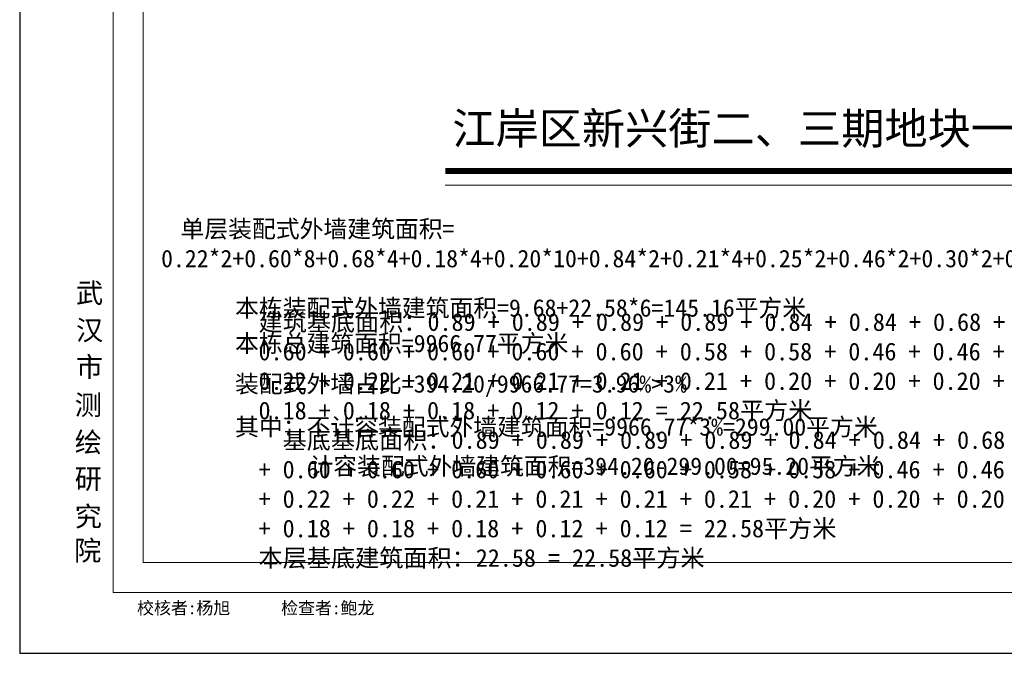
# Model space of a CAD drawing. Header units: millimetres. Extents: x 296296 to 297283, y 219875 to 220035.
# Tile 216 of 256: x 297146 to 297188, y 219973 to 220000. Entities that reach past the tile are written whole.
import ezdxf

# ---------------------------------------------------------------- set-up
doc = ezdxf.new("R2010")
doc.units = ezdxf.units.MM
doc.layers.add('$计算结果', color=7, linetype='Continuous')
doc.layers.add('PUB_TEXT', color=7, linetype='Continuous')
for name, color, linetype, lineweight in [('243100', 255, 'Continuous', 9), ('A21400', 255, 'Continuous', 9), ('A67000', 255, 'Continuous', 9), ('图廓', 255, 'Continuous', 9)]:
    doc.layers.add(name, color=color, linetype=linetype, lineweight=lineweight)
doc.layers.add('打印图框', color=252, linetype='Continuous', plot=False)
doc.styles.add('dw', font='simhei.ttf')
doc.styles.add('style1', font='simhei.ttf', dxfattribs={"width": 0.75})
doc.styles.add('黑体', font='simhei.ttf', dxfattribs={"width": 0.7})

msp = doc.modelspace()

# ---------------------------------------------------------------- linework, layer by layer
at = {"layer": '243100', "color": 7, "const_width": 0.252, "elevation": 0}
msp.add_lwpolyline([(297164.192, 219993.675), (297211.146, 219993.675)], dxfattribs=at)
at = {"layer": '243100', "color": 7, "elevation": 0}
msp.add_lwpolyline([(297164.192, 219993.06), (297211.146, 219993.06)], dxfattribs=at)
at = {"layer": 'A21400', "color": 7}
for p, q in [((297149.938, 219975.57), (297149.938, 220030.503)), ((297151.221, 219976.853), (297151.221, 220029.221)), ((297223.895, 219976.853), (297151.221, 219976.853)), ((297225.177, 219975.57), (297149.938, 219975.57))]:
    msp.add_line(p, q, dxfattribs=at)
at = {"layer": '打印图框', "color": 6, "ltscale": 0.5}
msp.add_lwpolyline([(297145.917, 219972.953), (297227.983, 219972.953), (297227.983, 220033.743), (297145.917, 220033.743)], close=True, dxfattribs=at)

# ---------------------------------------------------------------- texts
at = {"layer": '$计算结果', "insert": (297156.175, 219982.072), "char_height": 0.759873, "width": 61.54974, "attachment_point": 4, "style": 'dw'}
msp.add_mtext('建筑基底面积：0.89 + 0.89 + 0.89 + 0.89 + 0.84 + 0.84 + 0.68 + 0.68 + 0.68 + 0.68 + 0.64 + 0.64 + 0.60 + 0.60 + 0.60 + 0.60 + 0.60 + 0.60 + 0.60 + 0.60 + 0.58 + 0.58 + 0.46 + 0.46 + 0.30 + 0.30 + 0.28 + 0.28 + 0.28 + 0.28 + 0.25 + 0.25 + 0.22 + 0.22 + 0.21 + 0.21 + 0.21 + 0.21 + 0.20 + 0.20 + 0.20 + 0.20 + 0.20 + 0.20 + 0.20 + 0.20 + 0.20 + 0.20 + 0.18 + 0.18 + 0.18 + 0.18 + 0.12 + 0.12 = 22.58平方米\\P  基底基底面积：0.89 + 0.89 + 0.89 + 0.89 + 0.84 + 0.84 + 0.68 + 0.68 + 0.68 + 0.68 + 0.64 + 0.64 + 0.60 + 0.60 + 0.60 + 0.60 + 0.60 + 0.60 + 0.60 + 0.60 + 0.58 + 0.58 + 0.46 + 0.46 + 0.30 + 0.30 + 0.28 + 0.28 + 0.28 + 0.28 + 0.25 + 0.25 + 0.22 + 0.22 + 0.21 + 0.21 + 0.21 + 0.21 + 0.20 + 0.20 + 0.20 + 0.20 + 0.20 + 0.20 + 0.20 + 0.20 + 0.20 + 0.20 + 0.18 + 0.18 + 0.18 + 0.18 + 0.12 + 0.12 = 22.58平方米\\P本层基底建筑面积：22.58 = 22.58平方米', dxfattribs=at)
at = {"layer": 'A67000', "color": 7, "style": 'dw'}
msp.add_text('江岸区新兴街二、三期地块一期13楼2-7层装配式外墙', height=1.3608, dxfattribs=at).set_placement((297164.494, 219994.821))
at = {"layer": 'PUB_TEXT', "color": 7, "style": '黑体'}
for s, p in [('单层装配式外墙建筑面积=', (297152.824, 219990.814)), ('0.22*2+0.60*8+0.68*4+0.18*4+0.20*10+0.84*2+0.21*4+0.25*2+0.46*2+0.30*2+0.64*2+0.58*2+0.89*4+0.28*4+0.12*2=22.58平方米', (297151.99, 219989.538)), ('本栋装配式外墙建筑面积=9.68+22.58*6=145.16平方米', (297155.167, 219987.416)), ('本栋总建筑面积=9966.77平方米', (297155.167, 219985.894)), ('装配式外墙占比=394.20/9966.77=3.96%%%>3%%%', (297155.167, 219984.154)), ('其中：不计容装配式外墙建筑面积=9966.77*3%%%=299.00平方米', (297155.167, 219982.306)), ('计容装配式外墙建筑面积=394.20-299.00=95.20平方米', (297158.361, 219980.621))]:
    msp.add_text(s, height=0.75, dxfattribs=at).set_placement(p)
at = {"layer": '图廓', "color": 7, "linetype": 'Continuous', "style": 'style1', "width": 1}
for s, p in [('武', (297148.335, 219988.008)), ('汉', (297148.335, 219986.407)), ('市', (297148.335, 219984.834)), ('测', (297148.281, 219983.196)), ('绘', (297148.281, 219981.594)), ('研', (297148.281, 219980.021)), ('究', (297148.281, 219978.405)), ('院', (297148.255, 219976.943))]:
    msp.add_text(s, height=0.855, dxfattribs=at).set_placement(p)
at = {"layer": '图廓', "color": 7, "style": 'style1', "width": 1}
msp.add_text(' 校核者:杨旭      检查者:鲍龙', height=0.53437, dxfattribs=at).set_placement((297150.591, 219974.634))

doc.saveas('drawing.dxf')
